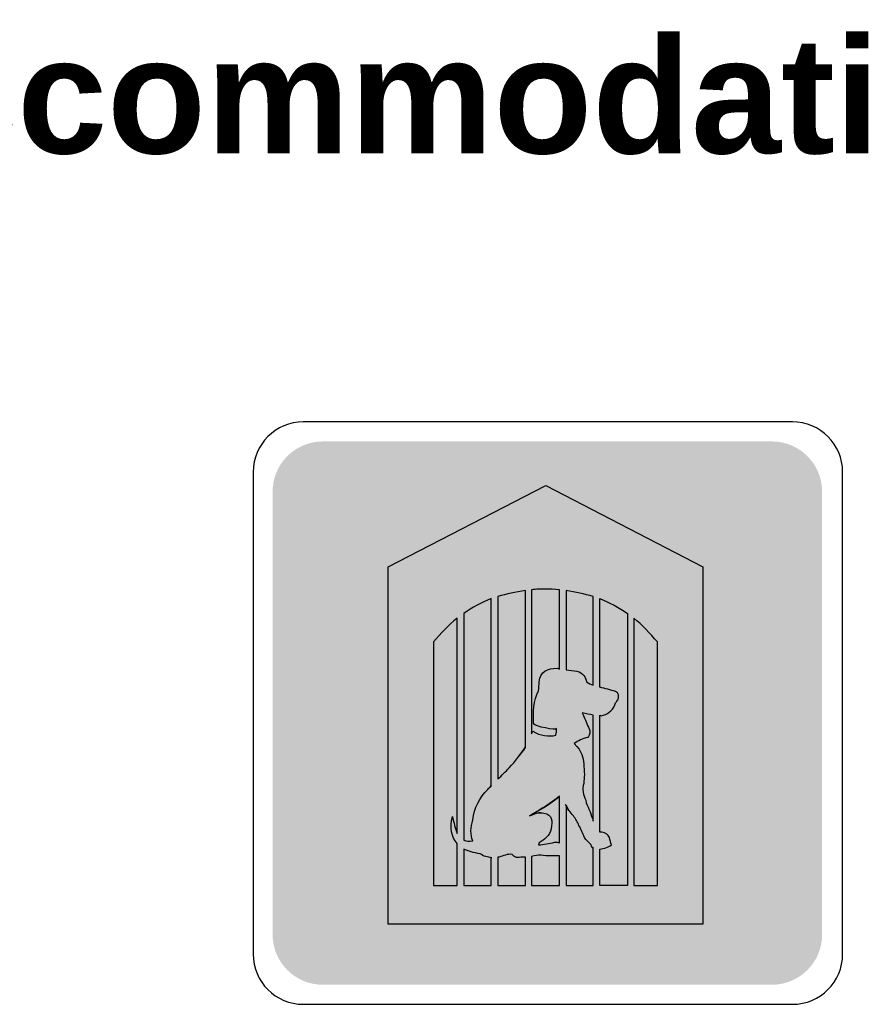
# Model space of a CAD drawing. Header units: feet. Extents: x 0.6 to 7.7, y 0 to 10.2.
# Tile 4 of 5: x 3 to 4.8, y 8.2 to 10.2. Entities that reach past the tile are written whole.
import ezdxf
from ezdxf.enums import TextEntityAlignment as Align

# ---------------------------------------------------------------- set-up
doc = ezdxf.new("R2010")
doc.units = ezdxf.units.FT
doc.header["$MEASUREMENT"] = 0
doc.layers.add('Sign', color=7, linetype='Continuous')
doc.styles.add('ARIAL B', font='arialbd.ttf')

msp = doc.modelspace()

# ---------------------------------------------------------------- hatches: boundary and pattern name
at = {"layer": 'Sign', "true_color": 0x8e4700}
h = msp.add_hatch(color=34, dxfattribs=at)
edge = h.paths.add_edge_path(flags=0)
edge.add_spline(control_points=[(3.632, 9.3426), (3.632, 9.3426), (4.5544, 9.3426), (4.5544, 9.3426), (4.6113, 9.3426), (4.6575, 9.2964), (4.6575, 9.2396), (4.6575, 9.2396), (4.6575, 8.3304), (4.6575, 8.3304), (4.6575, 8.2735), (4.6113, 8.2274), (4.5544, 8.2274), (4.5544, 8.2274), (3.632, 8.2274), (3.632, 8.2274), (3.5751, 8.2274), (3.5289, 8.2735), (3.5289, 8.3304), (3.5289, 8.3304), (3.5289, 9.2396), (3.5289, 9.2396), (3.5289, 9.2964), (3.5751, 9.3426), (3.632, 9.3426)], knot_values=[0, 0, 0, 0, 1, 1, 1, 2, 2, 2, 3, 3, 3, 4, 4, 4, 5, 5, 5, 6, 6, 6, 7, 7, 7, 8, 8, 8, 8], degree=3, periodic=0)
at = {"layer": 'Sign', "true_color": 0xffffff}
msp.add_hatch(color=7, dxfattribs=at).paths.add_polyline_path([(3.7664, 8.3519), (3.7664, 9.0852), (4.09, 9.2519), (4.4122, 9.0852), (4.4122, 8.3519)], flags=0)
h = msp.add_hatch(color=7, dxfattribs=at)
edge = h.paths.add_edge_path(flags=0)
edge.add_spline(control_points=[(3.9914, 9.0241), (4.0094, 9.0296), (4.0275, 9.0338), (4.0483, 9.0366), (4.0483, 9.0366), (4.0483, 8.7144), (4.0483, 8.7144), (4.0386, 8.7005), (4.0275, 8.6866), (4.015, 8.6727), (4.0067, 8.6644), (3.9997, 8.6574), (3.9914, 8.6491), (3.9914, 8.6491), (3.9914, 9.0241), (3.9914, 9.0241)], knot_values=[0, 0, 0, 0, 1, 1, 1, 2, 2, 2, 3, 3, 3, 4, 4, 4, 5, 5, 5, 5], degree=3, periodic=0)
edge = h.paths.add_edge_path(flags=0)
edge.add_spline(control_points=[(4.0483, 8.4894), (4.0483, 8.4894), (4.0483, 8.431), (4.0483, 8.431), (4.0289, 8.431), (4.0108, 8.431), (3.9914, 8.431), (3.9914, 8.431), (3.9914, 8.4894), (3.9914, 8.4894), (3.9928, 8.4894), (3.9928, 8.4894), (3.9942, 8.4894), (4.0025, 8.4921), (4.0122, 8.4963), (4.0206, 8.4949), (4.0233, 8.4921), (4.0247, 8.4907), (4.0275, 8.4894), (4.0303, 8.488), (4.0344, 8.488), (4.0386, 8.4894), (4.0414, 8.4894), (4.0456, 8.4894), (4.0483, 8.4894)], knot_values=[0, 0, 0, 0, 1, 1, 1, 2, 2, 2, 3, 3, 3, 4, 4, 4, 5, 5, 5, 6, 6, 6, 7, 7, 7, 8, 8, 8, 8], degree=3, periodic=0)
edge.add_line((4.0483, 8.4894), (4.0483, 8.4894))
at = {"layer": 'Sign', "true_color": 0x8e4700}
h = msp.add_hatch(color=34, dxfattribs=at)
edge = h.paths.add_edge_path(flags=0)
edge.add_spline(control_points=[(3.9914, 9.0241), (4.0094, 9.0296), (4.0275, 9.0338), (4.0483, 9.0366), (4.0483, 9.0366), (4.0483, 8.7144), (4.0483, 8.7144), (4.0386, 8.7005), (4.0275, 8.6866), (4.015, 8.6727), (4.0067, 8.6644), (3.9997, 8.6574), (3.9914, 8.6491), (3.9914, 8.6491), (3.9914, 9.0241), (3.9914, 9.0241)], knot_values=[0, 0, 0, 0, 1, 1, 1, 2, 2, 2, 3, 3, 3, 4, 4, 4, 5, 5, 5, 5], degree=3, periodic=0)
at = {"layer": 'Sign', "true_color": 0xffffff}
h = msp.add_hatch(color=7, dxfattribs=at)
edge = h.paths.add_edge_path(flags=0)
edge.add_spline(control_points=[(4.0608, 9.038), (4.0706, 9.0394), (4.0803, 9.0394), (4.09, 9.0394), (4.0983, 9.0394), (4.1081, 9.0394), (4.1178, 9.038), (4.1178, 9.038), (4.1178, 8.8755), (4.1178, 8.8755), (4.1164, 8.8769), (4.115, 8.8769), (4.1136, 8.8769), (4.0928, 8.8769), (4.0789, 8.8713), (4.0761, 8.8491), (4.0761, 8.8435), (4.0761, 8.8366), (4.0747, 8.831), (4.065, 8.8102), (4.0636, 8.7866), (4.065, 8.763), (4.0664, 8.7574), (4.1122, 8.7491), (4.1122, 8.7532), (4.1122, 8.7491), (4.1122, 8.7449), (4.1108, 8.7394), (4.0956, 8.7366), (4.0789, 8.738), (4.0636, 8.7477), (4.0622, 8.7463), (4.0622, 8.7449), (4.0608, 8.7421), (4.0608, 8.7421), (4.0608, 9.038), (4.0608, 9.038)], knot_values=[0, 0, 0, 0, 1, 1, 1, 2, 2, 2, 3, 3, 3, 4, 4, 4, 5, 5, 5, 6, 6, 6, 7, 7, 7, 8, 8, 8, 9, 9, 9, 10, 10, 10, 11, 11, 11, 12, 12, 12, 12], degree=3, periodic=0)
edge = h.paths.add_edge_path(flags=0)
edge.add_spline(control_points=[(4.1178, 8.6144), (4.1178, 8.6144), (4.1178, 8.5185), (4.1178, 8.5185), (4.115, 8.5199), (4.1122, 8.5199), (4.1081, 8.5199), (4.0969, 8.5171), (4.0858, 8.5157), (4.0747, 8.5144), (4.0761, 8.5157), (4.0761, 8.5171), (4.0761, 8.5185), (4.0872, 8.5255), (4.0983, 8.5324), (4.1011, 8.5477), (4.1039, 8.563), (4.1039, 8.5769), (4.0858, 8.5796), (4.0761, 8.5824), (4.0692, 8.5796), (4.0608, 8.5755), (4.0608, 8.5755), (4.0608, 8.5769), (4.0608, 8.5769), (4.0803, 8.588), (4.0997, 8.5991), (4.1178, 8.6144)], knot_values=[0, 0, 0, 0, 1, 1, 1, 2, 2, 2, 3, 3, 3, 4, 4, 4, 5, 5, 5, 6, 6, 6, 7, 7, 7, 8, 8, 8, 9, 9, 9, 9], degree=3, periodic=0)
edge.add_line((4.1178, 8.6144), (4.1178, 8.6144))
edge = h.paths.add_edge_path(flags=0)
edge.add_spline(control_points=[(4.1178, 8.4921), (4.1178, 8.4921), (4.1178, 8.431), (4.1178, 8.431), (4.0983, 8.431), (4.0803, 8.431), (4.0608, 8.431), (4.0608, 8.431), (4.0608, 8.4907), (4.0608, 8.4907), (4.0678, 8.4921), (4.0733, 8.4935), (4.0803, 8.4935), (4.0858, 8.4921), (4.0942, 8.4921), (4.0997, 8.4921), (4.1067, 8.4921), (4.1122, 8.4921), (4.1178, 8.4921)], knot_values=[0, 0, 0, 0, 1, 1, 1, 2, 2, 2, 3, 3, 3, 4, 4, 4, 5, 5, 5, 6, 6, 6, 6], degree=3, periodic=0)
edge.add_line((4.1178, 8.4921), (4.1178, 8.4921))
at = {"layer": 'Sign', "true_color": 0x8e4700}
h = msp.add_hatch(color=34, dxfattribs=at)
edge = h.paths.add_edge_path(flags=0)
edge.add_spline(control_points=[(4.0608, 9.038), (4.0706, 9.0394), (4.0803, 9.0394), (4.09, 9.0394), (4.0983, 9.0394), (4.1081, 9.0394), (4.1178, 9.038), (4.1178, 9.038), (4.1178, 8.8755), (4.1178, 8.8755), (4.1164, 8.8769), (4.115, 8.8769), (4.1136, 8.8769), (4.0928, 8.8769), (4.0789, 8.8713), (4.0761, 8.8491), (4.0761, 8.8435), (4.0761, 8.8366), (4.0747, 8.831), (4.065, 8.8102), (4.0636, 8.7866), (4.065, 8.763), (4.0664, 8.7574), (4.1122, 8.7491), (4.1122, 8.7532), (4.1122, 8.7491), (4.1122, 8.7449), (4.1108, 8.7394), (4.0956, 8.7366), (4.0789, 8.738), (4.0636, 8.7477), (4.0622, 8.7463), (4.0622, 8.7449), (4.0608, 8.7421), (4.0608, 8.7421), (4.0608, 9.038), (4.0608, 9.038)], knot_values=[0, 0, 0, 0, 1, 1, 1, 2, 2, 2, 3, 3, 3, 4, 4, 4, 5, 5, 5, 6, 6, 6, 7, 7, 7, 8, 8, 8, 9, 9, 9, 10, 10, 10, 11, 11, 11, 12, 12, 12, 12], degree=3, periodic=0)
at = {"layer": 'Sign', "true_color": 0xffffff}
h = msp.add_hatch(color=7, dxfattribs=at)
edge = h.paths.add_edge_path(flags=0)
edge.add_spline(control_points=[(4.1317, 9.0366), (4.1511, 9.0338), (4.1692, 9.0296), (4.1872, 9.0241), (4.1872, 9.0241), (4.1872, 8.8421), (4.1872, 8.8421), (4.1831, 8.8435), (4.1775, 8.8463), (4.1733, 8.8491), (4.1719, 8.8588), (4.1664, 8.8671), (4.1539, 8.8713), (4.1469, 8.8713), (4.1386, 8.8727), (4.1317, 8.8741), (4.1317, 8.8741), (4.1317, 9.0366), (4.1317, 9.0366)], knot_values=[0, 0, 0, 0, 1, 1, 1, 2, 2, 2, 3, 3, 3, 4, 4, 4, 5, 5, 5, 6, 6, 6, 6], degree=3, periodic=0)
edge = h.paths.add_edge_path(flags=0)
edge.add_spline(control_points=[(4.1872, 8.781), (4.1872, 8.781), (4.1872, 8.563), (4.1872, 8.563), (4.1872, 8.5644), (4.1858, 8.5671), (4.1858, 8.5685), (4.1831, 8.5755), (4.1817, 8.581), (4.1789, 8.5866), (4.1761, 8.5935), (4.1733, 8.5991), (4.1719, 8.606), (4.1678, 8.6171), (4.1636, 8.6282), (4.1678, 8.6407), (4.1678, 8.6463), (4.1692, 8.6532), (4.1692, 8.6588), (4.1692, 8.6657), (4.1678, 8.6741), (4.1678, 8.681), (4.1664, 8.6935), (4.165, 8.706), (4.1483, 8.7227), (4.1567, 8.7282), (4.165, 8.7324), (4.1761, 8.7352), (4.1803, 8.7407), (4.1831, 8.7463), (4.1775, 8.756), (4.1733, 8.7657), (4.1692, 8.7755), (4.165, 8.7852), (4.1733, 8.7838), (4.1803, 8.7824), (4.1872, 8.781)], knot_values=[0, 0, 0, 0, 1, 1, 1, 2, 2, 2, 3, 3, 3, 4, 4, 4, 5, 5, 5, 6, 6, 6, 7, 7, 7, 8, 8, 8, 9, 9, 9, 10, 10, 10, 11, 11, 11, 12, 12, 12, 12], degree=3, periodic=0)
edge.add_line((4.1872, 8.781), (4.1872, 8.781))
edge = h.paths.add_edge_path(flags=0)
edge.add_spline(control_points=[(4.1872, 8.5074), (4.1872, 8.5074), (4.1872, 8.431), (4.1872, 8.431), (4.1692, 8.431), (4.1497, 8.431), (4.1317, 8.431), (4.1317, 8.431), (4.1317, 8.5963), (4.1317, 8.5963), (4.1344, 8.5894), (4.14, 8.581), (4.1469, 8.5741), (4.1511, 8.5671), (4.1553, 8.5616), (4.1581, 8.5546), (4.1622, 8.5463), (4.1664, 8.538), (4.1692, 8.5296), (4.1733, 8.5241), (4.1789, 8.5185), (4.1831, 8.5144), (4.1844, 8.5102), (4.1858, 8.5088), (4.1872, 8.5074)], knot_values=[0, 0, 0, 0, 1, 1, 1, 2, 2, 2, 3, 3, 3, 4, 4, 4, 5, 5, 5, 6, 6, 6, 7, 7, 7, 8, 8, 8, 8], degree=3, periodic=0)
edge.add_line((4.1872, 8.5074), (4.1872, 8.5074))
at = {"layer": 'Sign', "true_color": 0x8e4700}
h = msp.add_hatch(color=34, dxfattribs=at)
edge = h.paths.add_edge_path(flags=0)
edge.add_spline(control_points=[(4.1317, 9.0366), (4.1511, 9.0338), (4.1692, 9.0296), (4.1872, 9.0241), (4.1872, 9.0241), (4.1872, 8.8421), (4.1872, 8.8421), (4.1831, 8.8435), (4.1775, 8.8463), (4.1733, 8.8491), (4.1719, 8.8588), (4.1664, 8.8671), (4.1539, 8.8713), (4.1469, 8.8713), (4.1386, 8.8727), (4.1317, 8.8741), (4.1317, 8.8741), (4.1317, 9.0366), (4.1317, 9.0366)], knot_values=[0, 0, 0, 0, 1, 1, 1, 2, 2, 2, 3, 3, 3, 4, 4, 4, 5, 5, 5, 6, 6, 6, 6], degree=3, periodic=0)
at = {"layer": 'Sign', "true_color": 0xffffff}
h = msp.add_hatch(color=7, dxfattribs=at)
edge = h.paths.add_edge_path(flags=0)
edge.add_spline(control_points=[(3.9219, 8.9894), (3.9386, 9.0019), (3.9581, 9.0116), (3.9775, 9.0199), (3.9775, 9.0199), (3.9775, 8.6352), (3.9775, 8.6352), (3.9761, 8.6338), (3.9733, 8.631), (3.9706, 8.6282), (3.9539, 8.6116), (3.9428, 8.5907), (3.94, 8.5657), (3.9358, 8.5505), (3.9344, 8.5352), (3.94, 8.5227), (3.9331, 8.5213), (3.9261, 8.5227), (3.9219, 8.5241), (3.9219, 8.5241), (3.9219, 8.9894), (3.9219, 8.9894)], knot_values=[0, 0, 0, 0, 1, 1, 1, 2, 2, 2, 3, 3, 3, 4, 4, 4, 5, 5, 5, 6, 6, 6, 7, 7, 7, 7], degree=3, periodic=0)
edge = h.paths.add_edge_path(flags=0)
edge.add_spline(control_points=[(3.9775, 8.488), (3.9775, 8.488), (3.9775, 8.431), (3.9775, 8.431), (3.9594, 8.431), (3.94, 8.431), (3.9219, 8.431), (3.9219, 8.431), (3.9219, 8.506), (3.9219, 8.506), (3.9303, 8.5019), (3.9414, 8.4977), (3.9553, 8.4963), (3.9622, 8.4907), (3.9706, 8.4894), (3.9775, 8.488)], knot_values=[0, 0, 0, 0, 1, 1, 1, 2, 2, 2, 3, 3, 3, 4, 4, 4, 5, 5, 5, 5], degree=3, periodic=0)
edge.add_line((3.9775, 8.488), (3.9775, 8.488))
at = {"layer": 'Sign', "true_color": 0x8e4700}
h = msp.add_hatch(color=34, dxfattribs=at)
edge = h.paths.add_edge_path(flags=0)
edge.add_spline(control_points=[(3.9219, 8.9894), (3.9386, 9.0019), (3.9581, 9.0116), (3.9775, 9.0199), (3.9775, 9.0199), (3.9775, 8.6352), (3.9775, 8.6352), (3.9761, 8.6338), (3.9733, 8.631), (3.9706, 8.6282), (3.9539, 8.6116), (3.9428, 8.5907), (3.94, 8.5657), (3.9358, 8.5505), (3.9344, 8.5352), (3.94, 8.5227), (3.9331, 8.5213), (3.9261, 8.5227), (3.9219, 8.5241), (3.9219, 8.5241), (3.9219, 8.9894), (3.9219, 8.9894)], knot_values=[0, 0, 0, 0, 1, 1, 1, 2, 2, 2, 3, 3, 3, 4, 4, 4, 5, 5, 5, 6, 6, 6, 7, 7, 7, 7], degree=3, periodic=0)
at = {"layer": 'Sign', "true_color": 0xffffff}
h = msp.add_hatch(color=7, dxfattribs=at)
edge = h.paths.add_edge_path(flags=0)
edge.add_spline(control_points=[(4.2011, 8.506), (4.2011, 8.506), (4.2011, 8.431), (4.2011, 8.431), (4.2192, 8.431), (4.2386, 8.431), (4.2581, 8.431), (4.2581, 8.431), (4.2581, 8.9894), (4.2581, 8.9894), (4.24, 9.0019), (4.2206, 9.0116), (4.2011, 9.0199), (4.2011, 9.0199), (4.2011, 8.838), (4.2011, 8.838), (4.2122, 8.8352), (4.2233, 8.8324), (4.2331, 8.8296), (4.24, 8.8255), (4.24, 8.8199), (4.2386, 8.813), (4.2372, 8.813), (4.2358, 8.8102), (4.2358, 8.8088), (4.2331, 8.8074), (4.2331, 8.8046), (4.2317, 8.8019), (4.2261, 8.7894), (4.2164, 8.781), (4.2039, 8.7796), (4.2025, 8.7796), (4.2025, 8.781), (4.2011, 8.781), (4.2011, 8.781), (4.2011, 8.5407), (4.2011, 8.5407), (4.2025, 8.5407), (4.2039, 8.5407), (4.2053, 8.5407), (4.2136, 8.5394), (4.2178, 8.5352), (4.2206, 8.5296), (4.2219, 8.5241), (4.2233, 8.5185), (4.2247, 8.5144), (4.2178, 8.5088), (4.2094, 8.5074), (4.2011, 8.506)], knot_values=[0, 0, 0, 0, 1, 1, 1, 2, 2, 2, 3, 3, 3, 4, 4, 4, 5, 5, 5, 6, 6, 6, 7, 7, 7, 8, 8, 8, 9, 9, 9, 10, 10, 10, 11, 11, 11, 12, 12, 12, 13, 13, 13, 14, 14, 14, 15, 15, 15, 16, 16, 16, 16], degree=3, periodic=0)
at = {"layer": 'Sign', "true_color": 0x8e4700}
h = msp.add_hatch(color=34, dxfattribs=at)
edge = h.paths.add_edge_path(flags=0)
edge.add_spline(control_points=[(4.2011, 8.506), (4.2011, 8.506), (4.2011, 8.431), (4.2011, 8.431), (4.2192, 8.431), (4.2386, 8.431), (4.2581, 8.431), (4.2581, 8.431), (4.2581, 8.9894), (4.2581, 8.9894), (4.24, 9.0019), (4.2206, 9.0116), (4.2011, 9.0199), (4.2011, 9.0199), (4.2011, 8.838), (4.2011, 8.838), (4.2122, 8.8352), (4.2233, 8.8324), (4.2331, 8.8296), (4.24, 8.8255), (4.24, 8.8199), (4.2386, 8.813), (4.2372, 8.813), (4.2358, 8.8102), (4.2358, 8.8088), (4.2331, 8.8074), (4.2331, 8.8046), (4.2317, 8.8019), (4.2261, 8.7894), (4.2164, 8.781), (4.2039, 8.7796), (4.2025, 8.7796), (4.2025, 8.781), (4.2011, 8.781), (4.2011, 8.781), (4.2011, 8.5407), (4.2011, 8.5407), (4.2025, 8.5407), (4.2039, 8.5407), (4.2053, 8.5407), (4.2136, 8.5394), (4.2178, 8.5352), (4.2206, 8.5296), (4.2219, 8.5241), (4.2233, 8.5185), (4.2247, 8.5144), (4.2178, 8.5088), (4.2094, 8.5074), (4.2011, 8.506)], knot_values=[0, 0, 0, 0, 1, 1, 1, 2, 2, 2, 3, 3, 3, 4, 4, 4, 5, 5, 5, 6, 6, 6, 7, 7, 7, 8, 8, 8, 9, 9, 9, 10, 10, 10, 11, 11, 11, 12, 12, 12, 13, 13, 13, 14, 14, 14, 15, 15, 15, 16, 16, 16, 16], degree=3, periodic=0)
at = {"layer": 'Sign', "true_color": 0xffffff}
h = msp.add_hatch(color=7, dxfattribs=at)
edge = h.paths.add_edge_path(flags=0)
edge.add_spline(control_points=[(3.8594, 8.431), (3.8594, 8.5977), (3.8594, 8.7644), (3.8594, 8.931), (3.8747, 8.9491), (3.89, 8.9657), (3.9081, 8.9796), (3.9081, 8.9796), (3.9081, 8.538), (3.9081, 8.538), (3.9039, 8.5477), (3.9011, 8.5602), (3.8983, 8.5727), (3.8928, 8.5491), (3.8956, 8.531), (3.9081, 8.5171), (3.9081, 8.5171), (3.9081, 8.431), (3.9081, 8.431), (3.8914, 8.431), (3.8761, 8.431), (3.8594, 8.431)], knot_values=[0, 0, 0, 0, 1, 1, 1, 2, 2, 2, 3, 3, 3, 4, 4, 4, 5, 5, 5, 6, 6, 6, 7, 7, 7, 7], degree=3, periodic=0)
at = {"layer": 'Sign', "true_color": 0x8e4700}
h = msp.add_hatch(color=34, dxfattribs=at)
edge = h.paths.add_edge_path(flags=0)
edge.add_spline(control_points=[(3.8594, 8.431), (3.8594, 8.5977), (3.8594, 8.7644), (3.8594, 8.931), (3.8747, 8.9491), (3.89, 8.9657), (3.9081, 8.9796), (3.9081, 8.9796), (3.9081, 8.538), (3.9081, 8.538), (3.9039, 8.5477), (3.9011, 8.5602), (3.8983, 8.5727), (3.8928, 8.5491), (3.8956, 8.531), (3.9081, 8.5171), (3.9081, 8.5171), (3.9081, 8.431), (3.9081, 8.431), (3.8914, 8.431), (3.8761, 8.431), (3.8594, 8.431)], knot_values=[0, 0, 0, 0, 1, 1, 1, 2, 2, 2, 3, 3, 3, 4, 4, 4, 5, 5, 5, 6, 6, 6, 7, 7, 7, 7], degree=3, periodic=0)
at = {"layer": 'Sign', "true_color": 0xffffff}
h = msp.add_hatch(color=7, dxfattribs=at)
edge = h.paths.add_edge_path(flags=0)
edge.add_spline(control_points=[(4.2706, 8.9796), (4.2886, 8.9657), (4.3039, 8.9491), (4.3192, 8.931), (4.3192, 8.7644), (4.3192, 8.5977), (4.3192, 8.431), (4.3025, 8.431), (4.2872, 8.431), (4.2706, 8.431), (4.2706, 8.431), (4.2706, 8.9796), (4.2706, 8.9796)], knot_values=[0, 0, 0, 0, 1, 1, 1, 2, 2, 2, 3, 3, 3, 4, 4, 4, 4], degree=3, periodic=0)
at = {"layer": 'Sign', "true_color": 0x8e4700}
h = msp.add_hatch(color=34, dxfattribs=at)
edge = h.paths.add_edge_path(flags=0)
edge.add_spline(control_points=[(4.2706, 8.9796), (4.2886, 8.9657), (4.3039, 8.9491), (4.3192, 8.931), (4.3192, 8.7644), (4.3192, 8.5977), (4.3192, 8.431), (4.3025, 8.431), (4.2872, 8.431), (4.2706, 8.431), (4.2706, 8.431), (4.2706, 8.9796), (4.2706, 8.9796)], knot_values=[0, 0, 0, 0, 1, 1, 1, 2, 2, 2, 3, 3, 3, 4, 4, 4, 4], degree=3, periodic=0)
h = msp.add_hatch(color=34, dxfattribs=at)
edge = h.paths.add_edge_path(flags=0)
edge.add_spline(control_points=[(4.1872, 8.781), (4.1803, 8.7824), (4.1733, 8.7838), (4.165, 8.7852), (4.1692, 8.7755), (4.1733, 8.7657), (4.1775, 8.756), (4.1831, 8.7463), (4.1803, 8.7407), (4.1761, 8.7352), (4.165, 8.7324), (4.1567, 8.7282), (4.1483, 8.7227), (4.165, 8.706), (4.1664, 8.6935), (4.1678, 8.681), (4.1678, 8.6741), (4.1692, 8.6657), (4.1692, 8.6588), (4.1692, 8.6532), (4.1678, 8.6463), (4.1678, 8.6407), (4.1636, 8.6282), (4.1678, 8.6171), (4.1719, 8.606), (4.1733, 8.5991), (4.1761, 8.5935), (4.1789, 8.5866), (4.1817, 8.581), (4.1831, 8.5755), (4.1858, 8.5685), (4.1858, 8.5671), (4.1872, 8.5644), (4.1872, 8.563)], knot_values=[0, 0, 0, 0, 1, 1, 1, 2, 2, 2, 3, 3, 3, 4, 4, 4, 5, 5, 5, 6, 6, 6, 7, 7, 7, 8, 8, 8, 9, 9, 9, 10, 10, 10, 11, 11, 11, 11], degree=3, periodic=0)
edge.add_line((4.1872, 8.563), (4.1872, 8.781))
h = msp.add_hatch(color=34, dxfattribs=at)
edge = h.paths.add_edge_path(flags=0)
edge.add_spline(control_points=[(4.1178, 8.613), (4.0983, 8.5977), (4.0775, 8.5852), (4.0567, 8.5741), (4.0664, 8.5782), (4.0747, 8.5824), (4.0858, 8.5796), (4.1039, 8.5769), (4.1039, 8.563), (4.1011, 8.5477), (4.0983, 8.5324), (4.0872, 8.5255), (4.0761, 8.5185), (4.0761, 8.5171), (4.0761, 8.5157), (4.0747, 8.5144), (4.0858, 8.5157), (4.0969, 8.5171), (4.1081, 8.5199), (4.1122, 8.5199), (4.115, 8.5199), (4.1178, 8.5185)], knot_values=[0, 0, 0, 0, 1, 1, 1, 2, 2, 2, 3, 3, 3, 4, 4, 4, 5, 5, 5, 6, 6, 6, 7, 7, 7, 7], degree=3, periodic=0)
edge.add_line((4.1178, 8.5185), (4.1178, 8.613))
h = msp.add_hatch(color=34, dxfattribs=at)
edge = h.paths.add_edge_path(flags=0)
edge.add_spline(control_points=[(4.1872, 8.5074), (4.1872, 8.5074), (4.1872, 8.431), (4.1872, 8.431), (4.1692, 8.431), (4.1497, 8.431), (4.1317, 8.431), (4.1317, 8.431), (4.1317, 8.5963), (4.1317, 8.5963), (4.1344, 8.5894), (4.14, 8.581), (4.1469, 8.5741), (4.1511, 8.5671), (4.1553, 8.5616), (4.1581, 8.5546), (4.1622, 8.5463), (4.1664, 8.538), (4.1692, 8.5296), (4.1733, 8.5241), (4.1789, 8.5185), (4.1831, 8.5144), (4.1844, 8.5102), (4.1858, 8.5088), (4.1872, 8.5074)], knot_values=[0, 0, 0, 0, 1, 1, 1, 2, 2, 2, 3, 3, 3, 4, 4, 4, 5, 5, 5, 6, 6, 6, 7, 7, 7, 8, 8, 8, 8], degree=3, periodic=0)
h = msp.add_hatch(color=34, dxfattribs=at)
edge = h.paths.add_edge_path(flags=0)
edge.add_spline(control_points=[(3.9775, 8.488), (3.9775, 8.488), (3.9775, 8.431), (3.9775, 8.431), (3.9594, 8.431), (3.94, 8.431), (3.9219, 8.431), (3.9219, 8.431), (3.9219, 8.506), (3.9219, 8.506), (3.9303, 8.5019), (3.9414, 8.4977), (3.9553, 8.4963), (3.9622, 8.4907), (3.9706, 8.4894), (3.9775, 8.488)], knot_values=[0, 0, 0, 0, 1, 1, 1, 2, 2, 2, 3, 3, 3, 4, 4, 4, 5, 5, 5, 5], degree=3, periodic=0)
h = msp.add_hatch(color=34, dxfattribs=at)
edge = h.paths.add_edge_path(flags=0)
edge.add_spline(control_points=[(4.0483, 8.4894), (4.0483, 8.4894), (4.0483, 8.431), (4.0483, 8.431), (4.0289, 8.431), (4.0108, 8.431), (3.9914, 8.431), (3.9914, 8.431), (3.9914, 8.4894), (3.9914, 8.4894), (3.9928, 8.4894), (3.9928, 8.4894), (3.9942, 8.4894), (4.0025, 8.4921), (4.0122, 8.4963), (4.0206, 8.4949), (4.0233, 8.4921), (4.0247, 8.4907), (4.0275, 8.4894), (4.0303, 8.488), (4.0344, 8.488), (4.0386, 8.4894), (4.0414, 8.4894), (4.0456, 8.4894), (4.0483, 8.4894)], knot_values=[0, 0, 0, 0, 1, 1, 1, 2, 2, 2, 3, 3, 3, 4, 4, 4, 5, 5, 5, 6, 6, 6, 7, 7, 7, 8, 8, 8, 8], degree=3, periodic=0)
h = msp.add_hatch(color=34, dxfattribs=at)
edge = h.paths.add_edge_path(flags=0)
edge.add_spline(control_points=[(4.1178, 8.4921), (4.1178, 8.4921), (4.1178, 8.431), (4.1178, 8.431), (4.0983, 8.431), (4.0803, 8.431), (4.0608, 8.431), (4.0608, 8.431), (4.0608, 8.4907), (4.0608, 8.4907), (4.0678, 8.4921), (4.0733, 8.4935), (4.0803, 8.4935), (4.0858, 8.4921), (4.0942, 8.4921), (4.0997, 8.4921), (4.1067, 8.4921), (4.1122, 8.4921), (4.1178, 8.4921)], knot_values=[0, 0, 0, 0, 1, 1, 1, 2, 2, 2, 3, 3, 3, 4, 4, 4, 5, 5, 5, 6, 6, 6, 6], degree=3, periodic=0)

# ---------------------------------------------------------------- linework, layer by layer
at = {"layer": 'Sign', "color": 7, "lineweight": -3, "true_color": 0xffffff}
msp.add_lwpolyline([(3.7664, 8.3519), (3.7664, 9.0852), (4.09, 9.2519), (4.4122, 9.0852), (4.4122, 8.3519)], close=True, dxfattribs=at)
at = {"layer": 'Sign', "color": 18, "lineweight": -3, "true_color": 0x000000}
msp.add_open_spline([(3.592, 9.3827), (3.592, 9.3827), (4.5965, 9.3827), (4.5965, 9.3827), (4.6534, 9.3827), (4.6996, 9.3366), (4.6996, 9.2797), (4.6996, 9.2797), (4.6996, 8.2903), (4.6996, 8.2903), (4.6996, 8.2334), (4.6534, 8.1872), (4.5965, 8.1872), (4.5965, 8.1872), (3.592, 8.1872), (3.592, 8.1872), (3.5351, 8.1872), (3.4889, 8.2334), (3.4889, 8.2903), (3.4889, 8.2903), (3.4889, 9.2797), (3.4889, 9.2797), (3.4889, 9.3366), (3.5351, 9.3827), (3.592, 9.3827)], degree=3, knots=[0, 0, 0, 0, 1, 1, 1, 2, 2, 2, 3, 3, 3, 4, 4, 4, 5, 5, 5, 6, 6, 6, 7, 7, 7, 8, 8, 8, 8], dxfattribs=at)
at = {"layer": 'Sign', "color": 7, "lineweight": -3, "true_color": 0xffffff}
for points, knots in [([(3.9914, 9.0241), (4.0094, 9.0296), (4.0275, 9.0338), (4.0483, 9.0366), (4.0483, 9.0366), (4.0483, 8.7144), (4.0483, 8.7144), (4.0386, 8.7005), (4.0275, 8.6866), (4.015, 8.6727), (4.0067, 8.6644), (3.9997, 8.6574), (3.9914, 8.6491), (3.9914, 8.6491), (3.9914, 9.0241), (3.9914, 9.0241)], [0, 0, 0, 0, 1, 1, 1, 2, 2, 2, 3, 3, 3, 4, 4, 4, 5, 5, 5, 5]), ([(4.0608, 9.038), (4.0706, 9.0394), (4.0803, 9.0394), (4.09, 9.0394), (4.0983, 9.0394), (4.1081, 9.0394), (4.1178, 9.038), (4.1178, 9.038), (4.1178, 8.8755), (4.1178, 8.8755), (4.1164, 8.8769), (4.115, 8.8769), (4.1136, 8.8769), (4.0928, 8.8769), (4.0789, 8.8713), (4.0761, 8.8491), (4.0761, 8.8435), (4.0761, 8.8366), (4.0747, 8.831), (4.065, 8.8102), (4.0636, 8.7866), (4.065, 8.763), (4.0664, 8.7574), (4.1122, 8.7491), (4.1122, 8.7532), (4.1122, 8.7491), (4.1122, 8.7449), (4.1108, 8.7394), (4.0956, 8.7366), (4.0789, 8.738), (4.0636, 8.7477), (4.0622, 8.7463), (4.0622, 8.7449), (4.0608, 8.7421), (4.0608, 8.7421), (4.0608, 9.038), (4.0608, 9.038)], [0, 0, 0, 0, 1, 1, 1, 2, 2, 2, 3, 3, 3, 4, 4, 4, 5, 5, 5, 6, 6, 6, 7, 7, 7, 8, 8, 8, 9, 9, 9, 10, 10, 10, 11, 11, 11, 12, 12, 12, 12]), ([(4.1317, 9.0366), (4.1511, 9.0338), (4.1692, 9.0296), (4.1872, 9.0241), (4.1872, 9.0241), (4.1872, 8.8421), (4.1872, 8.8421), (4.1831, 8.8435), (4.1775, 8.8463), (4.1733, 8.8491), (4.1719, 8.8588), (4.1664, 8.8671), (4.1539, 8.8713), (4.1469, 8.8713), (4.1386, 8.8727), (4.1317, 8.8741), (4.1317, 8.8741), (4.1317, 9.0366), (4.1317, 9.0366)], [0, 0, 0, 0, 1, 1, 1, 2, 2, 2, 3, 3, 3, 4, 4, 4, 5, 5, 5, 6, 6, 6, 6]), ([(3.9219, 8.9894), (3.9386, 9.0019), (3.9581, 9.0116), (3.9775, 9.0199), (3.9775, 9.0199), (3.9775, 8.6352), (3.9775, 8.6352), (3.9761, 8.6338), (3.9733, 8.631), (3.9706, 8.6282), (3.9539, 8.6116), (3.9428, 8.5907), (3.94, 8.5657), (3.9358, 8.5505), (3.9344, 8.5352), (3.94, 8.5227), (3.9331, 8.5213), (3.9261, 8.5227), (3.9219, 8.5241), (3.9219, 8.5241), (3.9219, 8.9894), (3.9219, 8.9894)], [0, 0, 0, 0, 1, 1, 1, 2, 2, 2, 3, 3, 3, 4, 4, 4, 5, 5, 5, 6, 6, 6, 7, 7, 7, 7]), ([(4.2011, 8.506), (4.2011, 8.506), (4.2011, 8.431), (4.2011, 8.431), (4.2192, 8.431), (4.2386, 8.431), (4.2581, 8.431), (4.2581, 8.431), (4.2581, 8.9894), (4.2581, 8.9894), (4.24, 9.0019), (4.2206, 9.0116), (4.2011, 9.0199), (4.2011, 9.0199), (4.2011, 8.838), (4.2011, 8.838), (4.2122, 8.8352), (4.2233, 8.8324), (4.2331, 8.8296), (4.24, 8.8255), (4.24, 8.8199), (4.2386, 8.813), (4.2372, 8.813), (4.2358, 8.8102), (4.2358, 8.8088), (4.2331, 8.8074), (4.2331, 8.8046), (4.2317, 8.8019), (4.2261, 8.7894), (4.2164, 8.781), (4.2039, 8.7796), (4.2025, 8.7796), (4.2025, 8.781), (4.2011, 8.781), (4.2011, 8.781), (4.2011, 8.5407), (4.2011, 8.5407), (4.2025, 8.5407), (4.2039, 8.5407), (4.2053, 8.5407), (4.2136, 8.5394), (4.2178, 8.5352), (4.2206, 8.5296), (4.2219, 8.5241), (4.2233, 8.5185), (4.2247, 8.5144), (4.2178, 8.5088), (4.2094, 8.5074), (4.2011, 8.506)], [0, 0, 0, 0, 1, 1, 1, 2, 2, 2, 3, 3, 3, 4, 4, 4, 5, 5, 5, 6, 6, 6, 7, 7, 7, 8, 8, 8, 9, 9, 9, 10, 10, 10, 11, 11, 11, 12, 12, 12, 13, 13, 13, 14, 14, 14, 15, 15, 15, 16, 16, 16, 16]), ([(3.8594, 8.431), (3.8594, 8.5977), (3.8594, 8.7644), (3.8594, 8.931), (3.8747, 8.9491), (3.89, 8.9657), (3.9081, 8.9796), (3.9081, 8.9796), (3.9081, 8.538), (3.9081, 8.538), (3.9039, 8.5477), (3.9011, 8.5602), (3.8983, 8.5727), (3.8928, 8.5491), (3.8956, 8.531), (3.9081, 8.5171), (3.9081, 8.5171), (3.9081, 8.431), (3.9081, 8.431), (3.8914, 8.431), (3.8761, 8.431), (3.8594, 8.431)], [0, 0, 0, 0, 1, 1, 1, 2, 2, 2, 3, 3, 3, 4, 4, 4, 5, 5, 5, 6, 6, 6, 7, 7, 7, 7]), ([(4.2706, 8.9796), (4.2886, 8.9657), (4.3039, 8.9491), (4.3192, 8.931), (4.3192, 8.7644), (4.3192, 8.5977), (4.3192, 8.431), (4.3025, 8.431), (4.2872, 8.431), (4.2706, 8.431), (4.2706, 8.431), (4.2706, 8.9796), (4.2706, 8.9796)], [0, 0, 0, 0, 1, 1, 1, 2, 2, 2, 3, 3, 3, 4, 4, 4, 4]), ([(4.1872, 8.781), (4.1803, 8.7824), (4.1733, 8.7838), (4.165, 8.7852), (4.1692, 8.7755), (4.1733, 8.7657), (4.1775, 8.756), (4.1831, 8.7463), (4.1803, 8.7407), (4.1761, 8.7352), (4.165, 8.7324), (4.1567, 8.7282), (4.1483, 8.7227), (4.165, 8.706), (4.1664, 8.6935), (4.1678, 8.681), (4.1678, 8.6741), (4.1692, 8.6657), (4.1692, 8.6588), (4.1692, 8.6532), (4.1678, 8.6463), (4.1678, 8.6407), (4.1636, 8.6282), (4.1678, 8.6171), (4.1719, 8.606), (4.1733, 8.5991), (4.1761, 8.5935), (4.1789, 8.5866), (4.1817, 8.581), (4.1831, 8.5755), (4.1858, 8.5685), (4.1858, 8.5671), (4.1872, 8.5644), (4.1872, 8.563)], [0, 0, 0, 0, 1, 1, 1, 2, 2, 2, 3, 3, 3, 4, 4, 4, 5, 5, 5, 6, 6, 6, 7, 7, 7, 8, 8, 8, 9, 9, 9, 10, 10, 10, 11, 11, 11, 11]), ([(4.1178, 8.613), (4.0983, 8.5977), (4.0775, 8.5852), (4.0567, 8.5741), (4.0664, 8.5782), (4.0747, 8.5824), (4.0858, 8.5796), (4.1039, 8.5769), (4.1039, 8.563), (4.1011, 8.5477), (4.0983, 8.5324), (4.0872, 8.5255), (4.0761, 8.5185), (4.0761, 8.5171), (4.0761, 8.5157), (4.0747, 8.5144), (4.0858, 8.5157), (4.0969, 8.5171), (4.1081, 8.5199), (4.1122, 8.5199), (4.115, 8.5199), (4.1178, 8.5185)], [0, 0, 0, 0, 1, 1, 1, 2, 2, 2, 3, 3, 3, 4, 4, 4, 5, 5, 5, 6, 6, 6, 7, 7, 7, 7]), ([(4.1872, 8.5074), (4.1872, 8.5074), (4.1872, 8.431), (4.1872, 8.431), (4.1692, 8.431), (4.1497, 8.431), (4.1317, 8.431), (4.1317, 8.431), (4.1317, 8.5963), (4.1317, 8.5963), (4.1344, 8.5894), (4.14, 8.581), (4.1469, 8.5741), (4.1511, 8.5671), (4.1553, 8.5616), (4.1581, 8.5546), (4.1622, 8.5463), (4.1664, 8.538), (4.1692, 8.5296), (4.1733, 8.5241), (4.1789, 8.5185), (4.1831, 8.5144), (4.1844, 8.5102), (4.1858, 8.5088), (4.1872, 8.5074)], [0, 0, 0, 0, 1, 1, 1, 2, 2, 2, 3, 3, 3, 4, 4, 4, 5, 5, 5, 6, 6, 6, 7, 7, 7, 8, 8, 8, 8]), ([(3.9775, 8.488), (3.9775, 8.488), (3.9775, 8.431), (3.9775, 8.431), (3.9594, 8.431), (3.94, 8.431), (3.9219, 8.431), (3.9219, 8.431), (3.9219, 8.506), (3.9219, 8.506), (3.9303, 8.5019), (3.9414, 8.4977), (3.9553, 8.4963), (3.9622, 8.4907), (3.9706, 8.4894), (3.9775, 8.488)], [0, 0, 0, 0, 1, 1, 1, 2, 2, 2, 3, 3, 3, 4, 4, 4, 5, 5, 5, 5]), ([(4.0483, 8.4894), (4.0483, 8.4894), (4.0483, 8.431), (4.0483, 8.431), (4.0289, 8.431), (4.0108, 8.431), (3.9914, 8.431), (3.9914, 8.431), (3.9914, 8.4894), (3.9914, 8.4894), (3.9928, 8.4894), (3.9928, 8.4894), (3.9942, 8.4894), (4.0025, 8.4921), (4.0122, 8.4963), (4.0206, 8.4949), (4.0233, 8.4921), (4.0247, 8.4907), (4.0275, 8.4894), (4.0303, 8.488), (4.0344, 8.488), (4.0386, 8.4894), (4.0414, 8.4894), (4.0456, 8.4894), (4.0483, 8.4894)], [0, 0, 0, 0, 1, 1, 1, 2, 2, 2, 3, 3, 3, 4, 4, 4, 5, 5, 5, 6, 6, 6, 7, 7, 7, 8, 8, 8, 8]), ([(4.1178, 8.4921), (4.1178, 8.4921), (4.1178, 8.431), (4.1178, 8.431), (4.0983, 8.431), (4.0803, 8.431), (4.0608, 8.431), (4.0608, 8.431), (4.0608, 8.4907), (4.0608, 8.4907), (4.0678, 8.4921), (4.0733, 8.4935), (4.0803, 8.4935), (4.0858, 8.4921), (4.0942, 8.4921), (4.0997, 8.4921), (4.1067, 8.4921), (4.1122, 8.4921), (4.1178, 8.4921)], [0, 0, 0, 0, 1, 1, 1, 2, 2, 2, 3, 3, 3, 4, 4, 4, 5, 5, 5, 6, 6, 6, 6])]:
    msp.add_open_spline(points, degree=3, knots=knots, dxfattribs=at)
at = {"layer": 'Sign', "color": 250, "lineweight": -3, "true_color": 0x1e1916}
for points, knots in [([(4.0608, 8.7435), (4.0622, 8.7449), (4.0622, 8.7463), (4.0636, 8.7477), (4.0789, 8.738), (4.0956, 8.7366), (4.1108, 8.7394), (4.1122, 8.7449), (4.1122, 8.7491), (4.1122, 8.7532), (4.1122, 8.7491), (4.0664, 8.7574), (4.065, 8.763), (4.0636, 8.7866), (4.065, 8.8102), (4.0747, 8.831), (4.0761, 8.8366), (4.0761, 8.8435), (4.0761, 8.8491), (4.0789, 8.8713), (4.0928, 8.8769), (4.1136, 8.8769), (4.115, 8.8769), (4.1164, 8.8769), (4.1178, 8.8755)], [0, 0, 0, 0, 1, 1, 1, 2, 2, 2, 3, 3, 3, 4, 4, 4, 5, 5, 5, 6, 6, 6, 7, 7, 7, 8, 8, 8, 8]), ([(4.1317, 8.8741), (4.1386, 8.8727), (4.1469, 8.8713), (4.1539, 8.8713), (4.1664, 8.8671), (4.1719, 8.8588), (4.1733, 8.8491), (4.1775, 8.8463), (4.1831, 8.8435), (4.1872, 8.8421)], [0, 0, 0, 0, 1, 1, 1, 2, 2, 2, 3, 3, 3, 3]), ([(4.1872, 8.781), (4.1872, 8.781), (4.1872, 8.563), (4.1872, 8.563), (4.1872, 8.5644), (4.1858, 8.5671), (4.1858, 8.5685), (4.1831, 8.5755), (4.1817, 8.581), (4.1789, 8.5866), (4.1761, 8.5935), (4.1733, 8.5991), (4.1719, 8.606), (4.1678, 8.6171), (4.1636, 8.6282), (4.1678, 8.6407), (4.1678, 8.6463), (4.1692, 8.6532), (4.1692, 8.6588), (4.1692, 8.6657), (4.1678, 8.6741), (4.1678, 8.681), (4.1664, 8.6935), (4.165, 8.706), (4.1483, 8.7227), (4.1567, 8.7282), (4.165, 8.7324), (4.1761, 8.7352), (4.1803, 8.7407), (4.1831, 8.7463), (4.1775, 8.756), (4.1733, 8.7657), (4.1692, 8.7755), (4.165, 8.7852), (4.1733, 8.7838), (4.1803, 8.7824), (4.1872, 8.781)], [0, 0, 0, 0, 1, 1, 1, 2, 2, 2, 3, 3, 3, 4, 4, 4, 5, 5, 5, 6, 6, 6, 7, 7, 7, 8, 8, 8, 9, 9, 9, 10, 10, 10, 11, 11, 11, 12, 12, 12, 12]), ([(3.9914, 8.6491), (3.9997, 8.6574), (4.0067, 8.6644), (4.015, 8.6727), (4.0275, 8.6866), (4.0386, 8.7005), (4.0483, 8.7157)], [0, 0, 0, 0, 1, 1, 1, 2, 2, 2, 2]), ([(3.9219, 8.5241), (3.9261, 8.5227), (3.9331, 8.5213), (3.94, 8.5227), (3.9344, 8.5352), (3.9358, 8.5505), (3.94, 8.5657), (3.9428, 8.5907), (3.9539, 8.6116), (3.9706, 8.6282), (3.9733, 8.631), (3.9761, 8.6338), (3.9775, 8.6366)], [0, 0, 0, 0, 1, 1, 1, 2, 2, 2, 3, 3, 3, 4, 4, 4, 4]), ([(4.1178, 8.6144), (4.1178, 8.6144), (4.1178, 8.5185), (4.1178, 8.5185), (4.115, 8.5199), (4.1122, 8.5199), (4.1081, 8.5199), (4.0969, 8.5171), (4.0858, 8.5157), (4.0747, 8.5144), (4.0761, 8.5157), (4.0761, 8.5171), (4.0761, 8.5185), (4.0872, 8.5255), (4.0983, 8.5324), (4.1011, 8.5477), (4.1039, 8.563), (4.1039, 8.5769), (4.0858, 8.5796), (4.0761, 8.5824), (4.0692, 8.5796), (4.0608, 8.5755), (4.0608, 8.5755), (4.0608, 8.5769), (4.0608, 8.5769), (4.0803, 8.588), (4.0997, 8.5991), (4.1178, 8.6144)], [0, 0, 0, 0, 1, 1, 1, 2, 2, 2, 3, 3, 3, 4, 4, 4, 5, 5, 5, 6, 6, 6, 7, 7, 7, 8, 8, 8, 9, 9, 9, 9]), ([(4.1886, 8.5074), (4.1858, 8.5088), (4.1844, 8.5102), (4.1831, 8.5144), (4.1789, 8.5185), (4.1733, 8.5241), (4.1692, 8.5296), (4.1664, 8.538), (4.1622, 8.5463), (4.1581, 8.5546), (4.1553, 8.5616), (4.1511, 8.5671), (4.1469, 8.5741), (4.14, 8.581), (4.1344, 8.5894), (4.1303, 8.5977)], [0, 0, 0, 0, 1, 1, 1, 2, 2, 2, 3, 3, 3, 4, 4, 4, 5, 5, 5, 5]), ([(3.9081, 8.5171), (3.8956, 8.531), (3.8928, 8.5491), (3.8983, 8.5727), (3.9011, 8.5602), (3.9039, 8.5477), (3.9081, 8.538)], [0, 0, 0, 0, 1, 1, 1, 2, 2, 2, 2]), ([(3.9789, 8.488), (3.9706, 8.4894), (3.9622, 8.4907), (3.9553, 8.4963), (3.9414, 8.4977), (3.9303, 8.5019), (3.9219, 8.506)], [0, 0, 0, 0, 1, 1, 1, 2, 2, 2, 2]), ([(4.0483, 8.4894), (4.0456, 8.4894), (4.0414, 8.4894), (4.0386, 8.4894), (4.0344, 8.488), (4.0303, 8.488), (4.0275, 8.4894), (4.0247, 8.4907), (4.0233, 8.4921), (4.0206, 8.4949), (4.0122, 8.4963), (4.0025, 8.4921), (3.9942, 8.4894), (3.9928, 8.4894), (3.9914, 8.4894), (3.9914, 8.4894)], [0, 0, 0, 0, 1, 1, 1, 2, 2, 2, 3, 3, 3, 4, 4, 4, 5, 5, 5, 5]), ([(4.1178, 8.4921), (4.1122, 8.4921), (4.1067, 8.4921), (4.0997, 8.4921), (4.0942, 8.4921), (4.0858, 8.4921), (4.0803, 8.4935), (4.0733, 8.4935), (4.0678, 8.4921), (4.0608, 8.4907)], [0, 0, 0, 0, 1, 1, 1, 2, 2, 2, 3, 3, 3, 3])]:
    msp.add_open_spline(points, degree=3, knots=knots, dxfattribs=at)

# ---------------------------------------------------------------- texts
at = {"layer": 'Sign', "color": 18, "true_color": 0x000000, "style": 'ARIAL B'}
msp.add_text('RA Accommodation Plates', height=0.237744, dxfattribs=at).set_placement((2.0078, 9.9339), (6.2525, 9.9339), align=Align.ALIGNED)

doc.saveas('drawing.dxf')
